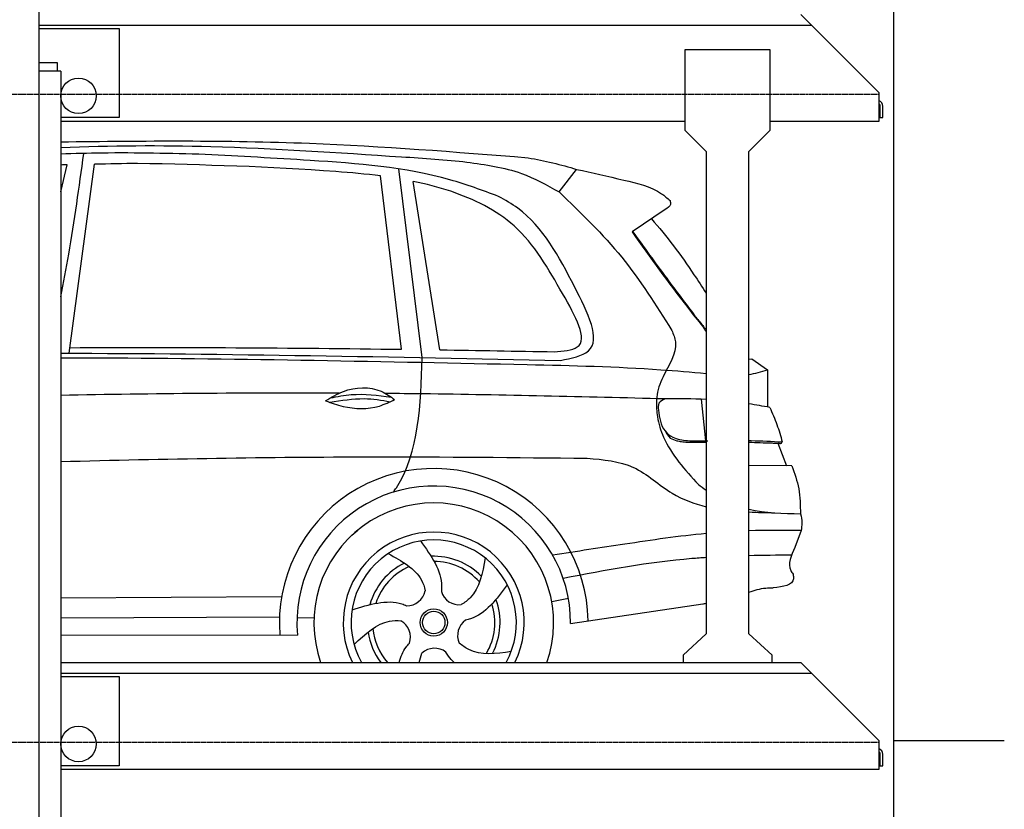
# Model space of a CAD drawing. Header units: millimetres. Extents: x 200 to 5711, y 92 to 9350.
# Tile 3 of 4: x 2948 to 5711, y 3757 to 5975. Entities that reach past the tile are written whole.
import ezdxf

# ---------------------------------------------------------------- set-up
doc = ezdxf.new("R2010")
doc.units = ezdxf.units.MM
doc.linetypes.add('GEN3', pattern=[6.25, 5, -1.25])
doc.layers.add('3', color=6, linetype='GEN3')
doc.layers.add('car', color=10, linetype='Continuous')

msp = doc.modelspace()

# ---------------------------------------------------------------- linework, layer by layer
for p, q in [((3003, 265), (3003, 6830)), ((5360, 5770), (5140, 5990)), ((4814.5, 5890), (4814.5, 5665)), ((5054.5, 5890), (4814.5, 5890)), ((5054.5, 5665), (5054.5, 5890)), ((3063, 5830), (3053, 5830)), ((3063, 5830), (3063, 265)), ((5360, 5690), (5360, 5770)), ((5360, 5737.7), (5360, 5730)), ((3063, 5690), (4814.5, 5690)), ((4874.5, 5605), (4814.5, 5665)), ((5054.5, 5665), (4994.5, 5605)), ((5054.5, 5690), (5360, 5690)), ((4874.5, 5605), (4874.5, 4250)), ((4994.5, 4250), (4994.5, 5605)), ((4874.5, 4250), (4809.5, 4190)), ((5059.5, 4190), (4994.5, 4250)), ((4809.5, 4190), (4809.5, 4170)), ((5059.5, 4170), (5059.5, 4190)), ((3063, 4170), (5140, 4170)), ((5360, 3950), (5140, 4170)), ((5360, 3870), (5360, 3950)), ((5400, 3950), (5400, 3950)), ((5360, 3917.7), (5360, 3910)), ((3063, 3870), (5360, 3870))]:
    msp.add_line(p, q)
for points in [[(5711.2, 3950), (5400, 3950), (5400, 200), (4950, 192.9), (4950, 91.6), (4850, 91.6), (4850, 177), (200, 250), (200, 8850)], [(5400, 8550), (5400, 3950)], [(3003, 5959.5), (5170, 5960)], [(3003, 5950), (3227.5, 5950)], [(3227.5, 5950), (3227.5, 5700), (3063, 5700)], [(3063, 4139.5), (5170, 4140)], [(3063, 4130), (3227.5, 4130)], [(3227.5, 4130), (3227.5, 3880), (3063, 3880)]]:
    msp.add_lwpolyline(points)
msp.add_lwpolyline([(3003, 5830), (3003, 5855), (3053, 5855), (3053, 5830)], close=True)
for points in [[(5360, 5737.7, -0.182676), (5362, 5732.4), (5362, 5700), (5370, 5700), (5370, 5732.4, 0.305615), (5360, 5747.3)], [(5360, 3917.7, -0.182676), (5362, 3912.4), (5362, 3880), (5370, 3880), (5370, 3912.4, 0.305615), (5360, 3927.3)]]:
    msp.add_lwpolyline(points, format="xyb")
for centre in [(3112.9, 5761), (3112.9, 3941)]:
    msp.add_circle(centre, 49.9)
at = {"layer": '3'}
for p, q in [((5360, 5765), (295, 5765)), ((5360, 3945), (295, 3945))]:
    msp.add_line(p, q, dxfattribs=at)
at = {"layer": 'car'}
for p, q in [((3063, 5491.9), (3081.3, 5567.3)), ((3086.7, 5038.3), (3158.3, 5569)), ((4077, 5026), (4011.5, 5556)), ((4461.9, 5491.2), (4510.7, 5554.7)), ((4019.8, 5049.3), (3960.8, 5536)), ((4127.1, 5047.8), (4052.5, 5520.9)), ((4759.7, 5442.1), (4666.7, 5378.8)), ((4994.5, 5021.9), (5002.2, 5022.1)), ((5002.2, 5022.1), (5046.7, 4991.3)), ((5046.7, 4991.3), (5046.6, 4887.1)), ((4860.7, 4909.2), (4873, 4792.2)), ((5075.6, 4785.4), (5100.1, 4722.5)), ((5114.8, 4722.3), (4994.5, 4723.4)), ((5141.4, 4540.4), (5123.3, 4492.9)), ((3063, 4350.9), (3683, 4354.7)), ((4440.9, 4341.3), (4487.7, 4350.2)), ((4493.9, 4279.6), (4864.7, 4334.1)), ((3063, 4295.1), (3677.1, 4297.7)), ((3726.1, 4296.1), (3773.8, 4295.6)), ((3063, 4247.6), (3727.4, 4246.4))]:
    msp.add_line(p, q, dxfattribs=at)
for radius in [38.2, 31.6]:
    msp.add_circle((4109.9, 4282), radius, dxfattribs=at)
for centre, radius, start, end in [((4109.9, 4281.4), 433.1, 0.713, 184.6115), ((4109.9, 4281.4), 384, 359.7282, 185.2384), ((4109.9, 4281.4), 336.4, 340.6562, 199.3438), ((4109.9, 4282), 254, 333.8354, 206.1646), ((4109.9, 4282), 231.9, 331.1183, 208.8817), ((4109.9, 4282), 186.2, 116.2626, 164.3912), ((4109.9, 4282), 186.2, 44.2633, 92.4011), ((4109.9, 4282), 171.5, 41.5902, 89.736), ((4109.9, 4282), 171.5, 113.5905, 161.7257), ((4034.9, 4381.5), 52.3, 268.6722, 348.431), ((4181.4, 4384.2), 52.3, 196.6722, 276.431), ((4109.9, 4282), 186.2, 332.2513, 20.3964), ((4109.9, 4282), 171.5, 329.577, 17.7302), ((3992.1, 4241.4), 52.3, 340.6722, 60.431), ((4229.2, 4245.6), 52.3, 124.6722, 204.431), ((4109.9, 4282), 171.5, 185.5775, 220.7733), ((4109.9, 4282), 186.2, 188.2502, 216.9745), ((4112.2, 4157.4), 52.3, 52.6722, 132.431)]:
    msp.add_arc(centre, radius, start, end, dxfattribs=at)
for points, knots in [([(3063, 5631.9), (3295.8, 5635), (3733.8, 5638.6), (4170.5, 5603.7), (4375, 5587.3)], [85.041137, 85.041137, 85.041137, 85.041137, 783.131876, 1398.451598, 1398.451598, 1398.451598, 1398.451598]), ([(3063, 5616.4), (3203.3, 5621.7), (3522.4, 5624.1), (3901.2, 5597.3), (4145, 5581.9), (4202.7, 5575.1)], [460.540532, 460.540532, 460.540532, 460.540532, 881.651907, 1416.366113, 1602.404452, 1602.404452, 1602.404452, 1602.404452]), ([(3468.4, 5596.8), (3371.7, 5599.2), (3236.6, 5602.5), (3101.5, 5598.8), (3063, 5597.3)], [0, 0, 0, 0, 289.925788, 405.462209, 405.462209, 405.462209, 405.462209]), ([(3063, 5196.3), (3071, 5236.2), (3096.6, 5369.9), (3114.9, 5504.8), (3127.7, 5599.3)], [161.307325, 161.307325, 161.307325, 161.307325, 283.470666, 569.579509, 569.579509, 569.579509, 569.579509]), ([(3960.8, 5536), (3919.1, 5541.4), (3691.8, 5561.6), (3464.2, 5567), (3278.5, 5571.4)], [637.56261, 637.56261, 637.56261, 637.56261, 763.549902, 1320.810124, 1320.810124, 1320.810124, 1320.810124]), ([(4471.6, 5205.6), (4432.2, 5275), (4358.7, 5404.6), (4188.7, 5487.5), (4087.9, 5513.7), (4052.5, 5520.9)], [0, 0, 0, 0, 233.684399, 436.644927, 544.706034, 544.706034, 544.706034, 544.706034]), ([(4720.7, 5415.6), (4764.6, 5367.9), (4816.1, 5296.1), (4863.3, 5224.2), (4874.5, 5206.8)], [395.653943, 395.653943, 395.653943, 395.653943, 587.122502, 647.964229, 647.964229, 647.964229, 647.964229]), ([(3063, 5025.8), (3100.9, 5025.7), (3537.4, 5024.2), (3973.8, 5015), (4372.4, 5006.6)], [1157.19015, 1157.19015, 1157.19015, 1157.19015, 1270.770708, 2466.750946, 2466.750946, 2466.750946, 2466.750946]), ([(3997.1, 4648.5), (3999.8, 4652.4), (4069.4, 4756.2), (4073.3, 4893.7), (4077, 5026)], [175.182029, 175.182029, 175.182029, 175.182029, 189.890093, 562.592573, 562.592573, 562.592573, 562.592573]), ([(4372.4, 5006.6), (4497.6, 5003.7), (4665.2, 4999.8), (4832.2, 4985.4), (4874.5, 4981.6)], [0, 0, 0, 0, 375.490289, 502.798583, 502.798583, 502.798583, 502.798583]), ([(3819.9, 4912.9), (3839.4, 4916.9), (3895.9, 4927.4), (3953.1, 4920.1), (3990.6, 4914.9)], [7.57653, 7.57653, 7.57653, 7.57653, 52.544532, 137.659237, 137.659237, 137.659237, 137.659237]), ([(4759.5, 4910), (4532.9, 4915.6), (4271.3, 4922.2), (4009.6, 4924.9), (3974.5, 4925.2)], [0, 0, 0, 0, 679.940772, 785.142685, 785.142685, 785.142685, 785.142685]), ([(3806.3, 4904.7), (3822.4, 4898.7), (3870.5, 4881.7), (3941.4, 4879.6), (3986, 4901.4), (4000, 4908.2)], [5.208578, 5.208578, 5.208578, 5.208578, 44.198582, 121.455021, 156.55166, 156.55166, 156.55166, 156.55166]), ([(3818.1, 4900.5), (3850.4, 4905.9), (3907, 4915.3), (3963.4, 4906.5), (3987.6, 4902.2)], [0, 0, 0, 0, 73.878693, 129.282646, 129.282646, 129.282646, 129.282646]), ([(4994.5, 4793.1), (4996.7, 4793.1), (5028, 4792.4), (5059.1, 4790.8), (5088.1, 4789.3)], [115.078696, 115.078696, 115.078696, 115.078696, 121.811128, 208.751004, 208.751004, 208.751004, 208.751004]), ([(4994.5, 4788.3), (5004.9, 4788), (5026.6, 4787.2), (5048.4, 4786.6), (5059.7, 4786.2)], [157.432133, 157.432133, 157.432133, 157.432133, 188.713602, 222.633888, 222.633888, 222.633888, 222.633888]), ([(3063, 4734.2), (3354.6, 4741.9), (3847.2, 4750.5), (4339.9, 4745.5), (4540.8, 4743.5)], [2171.633286, 2171.633286, 2171.633286, 2171.633286, 3046.715693, 3649.598352, 3649.598352, 3649.598352, 3649.598352]), ([(4540.8, 4743.5), (4586, 4739.6), (4676, 4732), (4768.8, 4641.9), (4840.9, 4615.2), (4874.5, 4607.3)], [0, 0, 0, 0, 132.089839, 263.241357, 367.497291, 367.497291, 367.497291, 367.497291]), ([(4874.5, 4531.9), (4798.1, 4524.7), (4654.3, 4503.4), (4511.1, 4481.6), (4443.7, 4471.3)], [267.240892, 267.240892, 267.240892, 267.240892, 497.583163, 702.083529, 702.083529, 702.083529, 702.083529]), ([(4072.8, 4511), (4102.4, 4469.6), (4135, 4423.9), (4131.8, 4373.9), (4131.3, 4369.2)], [0, 0, 0, 0, 140.862207, 155.3883, 155.3883, 155.3883, 155.3883]), ([(3982.1, 4475.6), (4019.9, 4454.9), (4068.2, 4428.4), (4083.7, 4381.8), (4086.1, 4371)], [0, 0, 0, 0, 119.179133, 152.627431, 152.627431, 152.627431, 152.627431]), ([(4254.5, 4463.3), (4246.5, 4421.1), (4236.2, 4367), (4196.7, 4337.8), (4187.2, 4332.2)], [0, 0, 0, 0, 119.179133, 152.546972, 152.546972, 152.546972, 152.546972]), ([(4874.5, 4464.4), (4861.1, 4463.5), (4726.4, 4453.6), (4593.1, 4429.2), (4473.2, 4405.8)], [239.445061, 239.445061, 239.445061, 239.445061, 279.844829, 645.252119, 645.252119, 645.252119, 645.252119]), ([(4316.2, 4388), (4286, 4347.1), (4252.6, 4302), (4204, 4289.5), (4199.3, 4288.6)], [0, 0, 0, 0, 140.862207, 155.444261, 155.444261, 155.444261, 155.444261]), ([(4994.5, 4367.3), (5010.1, 4372.7), (5032.2, 4379.5), (5055.5, 4379.3), (5062.3, 4379.2)], [133.696112, 133.696112, 133.696112, 133.696112, 182.603927, 203.112583, 203.112583, 203.112583, 203.112583]), ([(3880.7, 4317.5), (3929.2, 4332.8), (3982.7, 4349.7), (4029.4, 4331.2), (4033.7, 4329.2)], [0, 0, 0, 0, 140.862207, 155.442461, 155.442461, 155.442461, 155.442461]), ([(3886.3, 4220.3), (3917.7, 4249.8), (3957.8, 4287.5), (4006.9, 4287.9), (4017.9, 4286.8)], [0, 0, 0, 0, 119.179133, 152.616634, 152.616634, 152.616634, 152.616634]), ([(4013.2, 4170), (4017.2, 4185.8), (4025, 4204.7), (4038.3, 4220.6), (4041.5, 4224.2)], [91.326635, 91.326635, 91.326635, 91.326635, 140.862207, 155.531654, 155.531654, 155.531654, 155.531654]), ([(4167, 4170), (4161.3, 4175.2), (4152.9, 4184.3), (4146.1, 4194.9), (4143.8, 4199.1)], [116.527282, 116.527282, 116.527282, 116.527282, 140.862207, 155.53262, 155.53262, 155.53262, 155.53262])]:
    msp.add_open_spline(points, degree=3, knots=knots, dxfattribs=at)
for points in [[(4292.1, 5478.7), (4155.4, 5525.2), (3762.9, 5579.6), (3468.4, 5596.8)], [(4202.7, 5575.1), (4355.9, 5543.2), (4461.9, 5491.2)], [(4510.7, 5554.7), (4643.1, 5524.7), (4749.4, 5486.3), (4773.4, 5467)], [(4504.9, 5225.7), (4345.5, 5445.5), (4292.1, 5478.7)], [(4461.9, 5491.2), (4637.5, 5307.6), (4778.1, 5102.5)], [(4773.4, 5467), (4774.1, 5456.2), (4759.7, 5442.1)], [(4666.7, 5378.8), (4822.6, 5166.5), (4865.1, 5113.1)], [(4668.2, 5379.8), (4763.7, 5248.7), (4843, 5142.8)], [(4465.3, 5018.2), (4544, 5044.6), (4504.9, 5225.7)], [(4447.9, 5042.4), (4512.6, 5055.8), (4471.6, 5205.6)], [(4843, 5142.8), (4864.9, 5115.8), (4871.5, 5106.1)], [(4778.1, 5102.5), (4788.2, 5069.9), (4753.5, 4971.8), (4735.8, 4914.7), (4735.4, 4881.7)], [(3806.3, 4904.7), (3856.2, 4931), (3962.6, 4931.3), (4000, 4908.2)], [(4759.5, 4910), (4742, 4897.9), (4740.5, 4878.7)], [(4735.4, 4881.7), (4737.8, 4860), (4755, 4802.7), (4852.6, 4669.5)], [(4740.5, 4878.7), (4759.3, 4819.9), (4780.6, 4803), (4821.9, 4793), (4879.4, 4792.3)], [(5052.9, 4886.1), (5073, 4838), (5088.1, 4789.3)], [(4759.3, 4819.9), (4773.7, 4800.2), (4792.2, 4792.6), (4805, 4790), (4822.2, 4788.7), (4837.1, 4788.2)], [(5059.7, 4786.2), (5070.4, 4785.7), (5081, 4785.1)], [(5081, 4785.1), (5085.7, 4785.8), (5088.1, 4789.3)], [(5114.8, 4722.3), (5134.3, 4657.6), (5138.9, 4587.2)], [(5123.3, 4492.9), (5111.7, 4428.3), (5118.5, 4417.7)], [(5118.5, 4417.7), (5119.7, 4405), (5062.3, 4379.2)], [(4327.1, 4200.5), (4208, 4205.9), (4181.5, 4224)]]:
    msp.add_spline(points, degree=3, dxfattribs=at)
for points in [[(4375, 5587.3), (4421.1, 5578), (4467.1, 5568.6), (4510.7, 5554.7)], [(3081.3, 5567.3), (3075.2, 5567.1), (3069.1, 5567), (3063, 5566.8)], [(3278.5, 5571.4), (3238.4, 5570.6), (3198.3, 5569.8), (3158.3, 5569)], [(4865.1, 5113.1), (4868.2, 5108.4), (4871.4, 5103.7), (4874.5, 5099.1)], [(4871.5, 5106.1), (4872.5, 5104.6), (4873.5, 5103.1), (4874.5, 5101.7)], [(3063, 5038.4), (3530.4, 5037.6), (3997.9, 5027.9), (4465.3, 5018.2)], [(3088.8, 5053.8), (3399.1, 5055.5), (3709.5, 5053.6), (4019.8, 5049.3)], [(4127.1, 5047.8), (4234, 5046.1), (4341, 5044.3), (4447.9, 5042.4)], [(4994.5, 4978.6), (5012, 4981.5), (5029.3, 4986.4), (5046.7, 4991.3)], [(3844.4, 4926.1), (3583.9, 4927.1), (3323.4, 4924.7), (3063, 4919.8)], [(4874.5, 4908.7), (4836.3, 4910.3), (4797.9, 4910.2), (4759.5, 4910)], [(5052.9, 4886.1), (5033.5, 4889.5), (5014, 4893), (4994.5, 4896.1)], [(4837.1, 4788.2), (4849.5, 4788.2), (4862, 4788.2), (4874.5, 4788.3)], [(4852.6, 4669.5), (4859.9, 4664.3), (4867.2, 4659.1), (4874.5, 4654)], [(4994.5, 4599.9), (5040.7, 4590.1), (5090.2, 4588.6), (5139.6, 4587.2)], [(4994.5, 4592.5), (5018.6, 4591.3), (5042.9, 4590.8), (5067.3, 4590.3)], [(5139.6, 4587.2), (5145.4, 4570.5), (5142.1, 4553.8), (5141.4, 4540.4)], [(3874.9, 4522.1), (3882.1, 4528.6), (3889.4, 4535.1), (3896.6, 4541.6)], [(5141.4, 4540.4), (5092.4, 4540.7), (5043.4, 4541), (4994.5, 4539.5)], [(5113.9, 4471.3), (5074.1, 4470.8), (5034.3, 4470.4), (4994.5, 4469.5)], [(4864.8, 4334.1), (4868, 4334.7), (4871.3, 4335.4), (4874.5, 4336)], [(4068.8, 4170), (4070.8, 4178.7), (4073.8, 4187.3), (4076.9, 4196)]]:
    msp.add_open_spline(points, degree=3, dxfattribs=at)
at = {"layer": 'DEFPOINTS', "color": 0, "linetype": 'ByBlock'}
msp.add_point((5313.2, 5690), dxfattribs=at)
msp.add_point((5313.2, 5690), dxfattribs=at)

doc.saveas('drawing.dxf')
